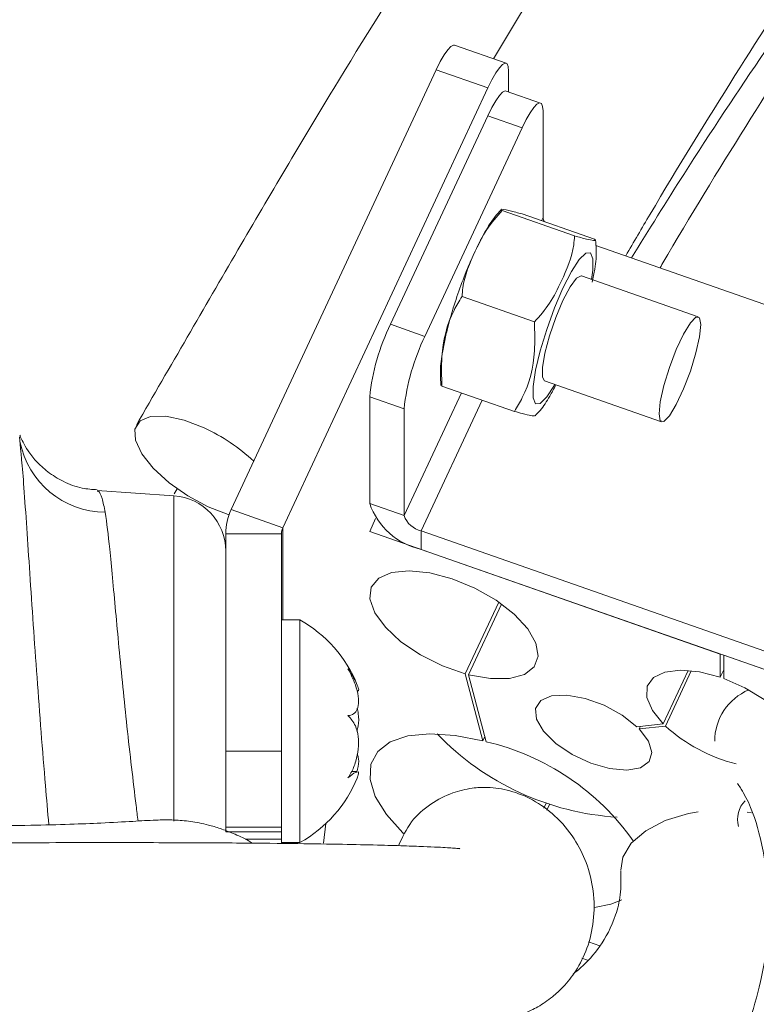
# Model space of a CAD drawing. Header units: millimetres. Extents: x 0 to 8410, y 0 to 5940.
# Tile 107 of 256: x 3598 to 3637, y 1633 to 1686. Entities that reach past the tile are written whole.
import ezdxf

# ---------------------------------------------------------------- set-up
doc = ezdxf.new("R2010")
doc.units = ezdxf.units.MM
doc.header["$LTSCALE"] = 10
doc.styles.add('SLDTEXTSTYLE0', font='TXT', dxfattribs={"width": 0.605})
doc.dimstyles.new('SLDDIMSTYLE0', dxfattribs={"dimtxt": 50, "dimasz": 50, "dimexe": 0, "dimexo": 0.0625, "dimgap": 12.5, "dimtad": 1, "dimtoh": 1, "dimdec": 1, "dimrnd": 1e-09, "dimzin": 12, "dimdsep": 46, "dimtxsty": 'SLDTEXTSTYLE0', "dimsah": 1, "dimcen": 0.09, "dimadec": 0, "dimazin": 0, "dimtfac": 1, "dimtofl": 0, "dimtmove": 0, "dimatfit": 3, "dimfxl": 1, "dimfrac": 2, "dimtolj": 1, "dimtzin": 12, "dimarcsym": 0})
doc.dimstyles.new('SLDDIMSTYLE2', dxfattribs={"dimtxt": 50, "dimasz": 50, "dimexe": 0, "dimexo": 0.0625, "dimgap": 12.5, "dimtad": 1, "dimtoh": 1, "dimdec": 1, "dimrnd": 1e-09, "dimzin": 12, "dimdsep": 46, "dimtxsty": 'SLDTEXTSTYLE0', "dimsah": 1, "dimcen": 0.09, "dimadec": 0, "dimazin": 0, "dimtfac": 1, "dimtofl": 0, "dimtmove": 0, "dimatfit": 3, "dimfxl": 1, "dimfrac": 2, "dimtolj": 1, "dimtzin": 12, "dimarcsym": 0})

# ---------------------------------------------------------------- blocks, each defined once
blk = doc.blocks.new('*D23')
at = {"color": 7, "linetype": 'Continuous', "lineweight": 0}
for p, q in [((3671.804, 2078.392), (3671.804, 1024.658)), ((3434.804, 1247.598), (3434.804, 1024.658)), ((3434.804, 1039.658), (3671.804, 1039.658)), ((3671.804, 1039.658), (4144.452, 1039.658))]:
    blk.add_line(p, q, dxfattribs=at)
for points in [[(3434.804, 1039.658), (3484.804, 1032.158), (3484.804, 1047.158)], [(3671.804, 1039.658), (3621.804, 1047.158), (3621.804, 1032.158)]]:
    blk.add_solid(points, dxfattribs=at)
at = {"color": 7, "linetype": 'Continuous', "lineweight": 0, "char_height": 50, "attachment_point": 1, "style": 'SLDTEXTSTYLE0'}
for s, insert in [(' (2x M8)', (3876.765, 1104.111)), ('237', (3762.189, 1104.111))]:
    blk.add_mtext(s, dxfattribs=dict(at, insert=insert))
blk = doc.blocks.new('*D24')
at = {"color": 7, "linetype": 'Continuous', "lineweight": 0}
for p, q in [((3691.804, 2378.392), (3691.804, 1122.077)), ((3671.804, 2078.392), (3671.804, 1122.077)), ((3671.804, 1137.077), (3571.804, 1137.077)), ((3671.804, 1137.077), (3691.804, 1137.077)), ((3691.804, 1137.077), (4112.049, 1137.077))]:
    blk.add_line(p, q, dxfattribs=at)
for points in [[(3671.804, 1137.077), (3621.804, 1144.577), (3621.804, 1129.577)], [(3691.804, 1137.077), (3741.804, 1129.577), (3741.804, 1144.577)]]:
    blk.add_solid(points, dxfattribs=at)
at = {"color": 7, "linetype": 'Continuous', "lineweight": 0, "char_height": 50, "attachment_point": 1, "style": 'SLDTEXTSTYLE0'}
for s, insert in [(' (2x M8)', (3844.362, 1201.53)), ('20', (3767.978, 1201.53))]:
    blk.add_mtext(s, dxfattribs=dict(at, insert=insert))
blk = doc.blocks.new('*D25')
at = {"color": 7, "linetype": 'Continuous', "lineweight": 0}
for p, q in [((3699.804, 2693.392), (3699.804, 1221.932)), ((3671.804, 2078.392), (3671.804, 1221.932)), ((3671.804, 1236.932), (3571.804, 1236.932)), ((3671.804, 1236.932), (3699.804, 1236.932)), ((3699.804, 1236.932), (4112.049, 1236.932))]:
    blk.add_line(p, q, dxfattribs=at)
for points in [[(3671.804, 1236.932), (3621.804, 1244.432), (3621.804, 1229.432)], [(3699.804, 1236.932), (3749.804, 1229.432), (3749.804, 1244.432)]]:
    blk.add_solid(points, dxfattribs=at)
at = {"color": 7, "linetype": 'Continuous', "lineweight": 0, "char_height": 50, "attachment_point": 1, "style": 'SLDTEXTSTYLE0'}
for s, insert in [(' (2x M8)', (3844.362, 1301.385)), ('28', (3767.978, 1301.385))]:
    blk.add_mtext(s, dxfattribs=dict(at, insert=insert))

msp = doc.modelspace()

# ---------------------------------------------------------------- linework, layer by layer
at = {"color": 7, "linetype": 'Continuous', "lineweight": 0}
for p, q in [((3623.926188, 1683.300928), (3621.144633, 1684.274182)), ((3620.15384, 1682.942495), (3609.09545, 1659.23895)), ((3624.059211, 1681.754366), (3624.059211, 1682.878152)), ((3622.935395, 1681.969241), (3611.877005, 1658.265695)), ((3625.780563, 1681.152061), (3623.926188, 1681.800917)), ((3625.913586, 1680.729315), (3625.913586, 1674.979314)), ((3622.935395, 1680.46926), (3617.690902, 1669.227734)), ((3624.78977, 1679.820404), (3619.545277, 1668.578908)), ((3627.611052, 1673.991308), (3623.70814, 1675.35694)), ((3628.692444, 1673.809275), (3624.789532, 1675.174907)), ((3628.765504, 1673.48142), (3653.729107, 1664.746747)), ((3634.284522, 1669.638291), (3627.979662, 1671.844349)), ((3625.448253, 1669.355408), (3621.54534, 1670.72101)), ((3620.463948, 1665.903047), (3620.46225, 1665.930823)), ((3624.36686, 1664.537445), (3620.463948, 1665.903047)), ((3625.998091, 1666.181013), (3632.302936, 1663.974956)), ((3616.567086, 1665.318832), (3616.567086, 1659.568832)), ((3618.421446, 1664.670006), (3618.421446, 1658.920005)), ((3597.76329, 1662.359059), (3597.685646, 1663.163362)), ((3606.185894, 1660.367534), (3606.023784, 1660.09073)), ((3606.013458, 1659.989909), (3601.874779, 1660.279319)), ((3608.804177, 1657.941267), (3608.804177, 1646.23259)), ((3611.804183, 1657.941267), (3611.804183, 1646.23259)), ((3635.471206, 1651.454345), (3616.567086, 1658.068851)), ((3619.348641, 1658.095584), (3646.236967, 1648.687437)), ((3619.348641, 1657.095596), (3646.236967, 1647.68745)), ((3621.719893, 1650.388047), (3623.525824, 1654.259011)), ((3621.903117, 1650.33938), (3623.680826, 1654.149905)), ((3612.804185, 1653.294757), (3611.804183, 1653.294757)), ((3612.804185, 1641.294763), (3612.804185, 1653.294757)), ((3635.471206, 1651.454345), (3635.471206, 1650.20378)), ((3635.656636, 1651.389465), (3635.656636, 1650.1389)), ((3647.164147, 1647.363022), (3635.656636, 1651.389465)), ((3621.719893, 1650.388047), (3622.669544, 1646.778241)), ((3621.903117, 1650.33938), (3622.852768, 1646.729574)), ((3632.394235, 1647.695974), (3633.738812, 1650.578067)), ((3632.514219, 1647.577748), (3633.906509, 1650.562093)), ((3635.656636, 1650.601253), (3635.471206, 1650.20378)), ((3632.394235, 1647.695974), (3630.978521, 1647.543445)), ((3632.514219, 1647.577748), (3631.098505, 1647.42519)), ((3631.162937, 1647.563294), (3631.098505, 1647.42519)), ((3622.778516, 1647.011802), (3622.669544, 1646.778241)), ((3608.804177, 1646.23259), (3608.804177, 1642.134503)), ((3611.804183, 1646.23259), (3611.804183, 1642.134503)), ((3615.893688, 1645.122126), (3615.587737, 1645.122126)), ((3625.955086, 1643.159971), (3626.075487, 1643.418059)), ((3626.116942, 1643.044546), (3626.258757, 1643.34853)), ((3636.920403, 1642.940477), (3637.153621, 1642.897383)), ((3614.206161, 1642.319963), (3614.075344, 1641.261235)), ((3608.804177, 1642.134503), (3608.804177, 1641.884521)), ((3611.804183, 1642.134503), (3611.804183, 1641.884521)), ((3611.804183, 1641.884521), (3611.804183, 1641.482577)), ((3609.849926, 1641.482577), (3611.804183, 1641.482577)), ((3611.804183, 1641.294763), (3611.804183, 1641.473904)), ((3611.804183, 1641.294763), (3612.804185, 1641.294763)), ((3611.804183, 1641.294763), (3611.804183, 1641.250298)), ((3628.357928, 1635.943279), (3628.980737, 1635.725335)), ((3628.307204, 1634.961024), (3628.011997, 1635.064319))]:
    msp.add_line(p, q, dxfattribs=at)
at = {"color": 8, "linetype": 'Continuous', "lineweight": 0}
for p, q in [((3622.935395, 1681.969241), (3620.15384, 1682.942495)), ((3624.78977, 1679.820404), (3622.935395, 1680.46926)), ((3625.913586, 1674.979314), (3625.834297, 1674.809352)), ((3617.690902, 1669.227734), (3619.545277, 1668.578908)), ((3618.421446, 1664.670006), (3616.567086, 1665.318832)), ((3621.508713, 1665.537492), (3618.421446, 1658.920005)), ((3622.636418, 1665.142909), (3619.348641, 1658.095584)), ((3606.013458, 1647.294775), (3606.013458, 1659.989909)), ((3616.567086, 1659.568832), (3618.421446, 1658.920005)), ((3611.877005, 1658.265695), (3609.09545, 1659.23895)), ((3611.877005, 1658.265695), (3611.877005, 1653.294757)), ((3616.567086, 1658.068851), (3616.888117, 1658.756957)), ((3611.804183, 1657.941267), (3608.804177, 1657.941267)), ((3619.348641, 1658.095584), (3619.348641, 1657.095596)), ((3606.013458, 1642.45306), (3606.013458, 1647.294775)), ((3611.804183, 1646.23259), (3608.804177, 1646.23259)), ((3611.804183, 1642.134503), (3608.804177, 1642.134503)), ((3611.804183, 1641.884521), (3608.804177, 1641.884521))]:
    msp.add_line(p, q, dxfattribs=at)
at = {"color": 7, "linetype": 'Continuous', "lineweight": 0, "flags": 128}
for points in [[(3621.144633, 1684.274182), (3621.088262, 1684.278772), (3620.948504, 1684.206501), (3620.778214, 1684.028015), (3620.583918, 1683.750168), (3620.373096, 1683.383629), (3620.15384, 1682.942495)], [(3624.059211, 1682.878152), (3624.037619, 1683.124498), (3623.973678, 1683.268801), (3623.869817, 1683.305517), (3623.730059, 1683.233246), (3623.559754, 1683.05476), (3623.365458, 1682.776913), (3623.154651, 1682.410375), (3622.935395, 1681.969241)], [(3622.935395, 1680.46926), (3623.154651, 1680.910364), (3623.365458, 1681.276903), (3623.559754, 1681.55475), (3623.730059, 1681.733266), (3623.869817, 1681.805536), (3623.926188, 1681.800917)], [(3625.913586, 1680.729315), (3625.891994, 1680.975661), (3625.828038, 1681.119964), (3625.724192, 1681.15668), (3625.584419, 1681.08441), (3625.414129, 1680.905923), (3625.219833, 1680.628076), (3625.009011, 1680.261538), (3624.78977, 1679.820404)], [(3627.979662, 1671.844349), (3627.962138, 1671.848849), (3627.711247, 1671.710149), (3627.373244, 1671.246097), (3626.988869, 1670.512691), (3626.604508, 1669.598326), (3626.266505, 1668.61333), (3626.015614, 1667.676524), (3625.88213, 1666.900859), (3625.88213, 1666.379914), (3625.998091, 1666.181013)], [(3634.417545, 1669.215515), (3634.349774, 1669.583276), (3634.154629, 1669.616118), (3633.855637, 1669.310108), (3633.488874, 1668.702141), (3633.098583, 1667.86553), (3632.731821, 1666.901216), (3632.432829, 1665.925488), (3632.237684, 1665.056035), (3632.169913, 1664.397732), (3632.237684, 1664.029971), (3632.432829, 1663.997129), (3632.731821, 1664.303139), (3633.098583, 1664.911106), (3633.488874, 1665.747717), (3633.855637, 1666.712031), (3634.154629, 1667.687759), (3634.349774, 1668.557212), (3634.417545, 1669.215515)], [(3608.98092, 1658.959612), (3608.942415, 1658.971146), (3607.856106, 1659.387842), (3606.761347, 1659.976915), (3605.746831, 1660.690591), (3604.894738, 1661.471084), (3604.274105, 1662.255183), (3603.935208, 1662.97932), (3603.90551, 1663.584843), (3604.18741, 1664.022729), (3604.758065, 1664.257452), (3605.571266, 1664.270029), (3606.561105, 1664.059445), (3607.647415, 1663.642749), (3607.647415, 1663.642749)], [(3621.903117, 1650.33938), (3623.07338, 1650.13282), (3624.099921, 1650.138334), (3624.907594, 1650.355473), (3625.437256, 1650.768355), (3625.650148, 1651.346758), (3625.530671, 1652.048335), (3625.08757, 1652.821735), (3624.353285, 1653.610304), (3623.381581, 1654.356346), (3622.243594, 1655.005202), (3621.022638, 1655.509398), (3619.808103, 1655.832038), (3618.688892, 1655.949459), (3617.74696, 1655.853078), (3617.051255, 1655.549988), (3616.652723, 1655.062333), (3616.580527, 1654.425815), (3616.839956, 1653.687075), (3617.412027, 1652.900145), (3618.254851, 1652.122691), (3619.306709, 1651.411578), (3620.490621, 1650.818899), (3621.719893, 1650.388047)], [(3635.471206, 1650.20378), (3634.353023, 1650.496468), (3633.32824, 1650.594399), (3632.475894, 1650.490061), (3631.861757, 1650.191501), (3631.533172, 1649.721727), (3631.515499, 1649.116978), (3631.81008, 1648.423895), (3632.394235, 1647.695974)], [(3639.619257, 1646.313295), (3639.607708, 1646.847919), (3639.296066, 1647.554502), (3638.687323, 1648.294315), (3637.82994, 1649.008438), (3636.792179, 1649.640069), (3635.656636, 1650.1389)], [(3630.978521, 1647.543445), (3630.175139, 1648.170516), (3629.208054, 1648.697064), (3628.180127, 1649.067089), (3627.200674, 1649.241224), (3626.373883, 1649.200991), (3625.787716, 1648.950592), (3625.50449, 1648.51673), (3625.554334, 1647.945509), (3625.931959, 1647.297696), (3626.597192, 1646.642193), (3627.479281, 1646.04874), (3628.484409, 1645.580456), (3629.505645, 1645.287141), (3630.43439, 1645.19997), (3631.171848, 1645.328239), (3631.639581, 1645.658329), (3631.787832, 1646.155074), (3631.600853, 1646.765694), (3631.098505, 1647.42519)], [(3622.669544, 1646.778241), (3621.180545, 1647.074029), (3619.812395, 1647.164002), (3618.626099, 1647.044108), (3617.674496, 1646.719709), (3617.000039, 1646.205262), (3616.63277, 1645.523653), (3616.589065, 1644.70534), (3616.870891, 1643.786744), (3617.465656, 1642.80884), (3618.346866, 1641.815201), (3618.393626, 1641.769901)], [(3630.111601, 1639.80256), (3630.210693, 1640.513554), (3630.665671, 1641.264752), (3631.449189, 1641.93745), (3632.503103, 1642.481759), (3633.749272, 1642.857328), (3634.278263, 1642.953143)], [(3628.683786, 1637.791828), (3629.560571, 1637.970969), (3630.15766, 1638.217792)]]:
    msp.add_lwpolyline(points, dxfattribs=at)
at = {"color": 8, "linetype": 'Continuous', "lineweight": 0, "flags": 128}
for points in [[(3626.988869, 1671.17773), (3627.445872, 1672.069594), (3627.865847, 1672.713831), (3628.214772, 1673.058197), (3628.464382, 1673.074827), (3628.594454, 1672.762349), (3628.594454, 1672.146097), (3628.531705, 1671.6512)], [(3626.550119, 1665.987864), (3626.53188, 1665.955737), (3626.111906, 1665.31153), (3625.76298, 1664.967165), (3625.513371, 1664.950535), (3625.383298, 1665.263012), (3625.383298, 1665.879235), (3625.513371, 1666.749343), (3625.76298, 1667.802796), (3626.111906, 1668.954268), (3626.53188, 1670.110479), (3626.988869, 1671.17773)]]:
    msp.add_lwpolyline(points, dxfattribs=at)
at = {"color": 7, "linetype": 'Continuous', "lineweight": 0}
for centre, radius, start, end in [((3626.382811, 1675.012658), 0.470408, 184.064635, 213.1910145), ((3628.153181, 1664.103812), 11.64963, 153.9066022, 174.0133397), ((3630.007507, 1663.454955), 11.649599, 153.9063636, 174.0131748), ((3603.450676, 1654.499904), 10.060031, 46.9706926, 65.343982), ((3605.804182, 1656.997219), 3, 0, 86), ((3620.15908, 1660.807839), 3.799679, 199.0311565, 257.6846969), ((3611.868783, 1657.934927), 3.064613, 154.8170718, 179.8814711), ((3619.618811, 1659.333034), 1.2666, 199.0317773, 257.6840002), ((3612.569937, 1657.939771), 0.765756, 154.8098077, 179.8880448), ((3609.4052, 1647.175376), 7, 21.908494, 60.9502528), ((3638.158611, 1646.768201), 2.988661, 112.6923265, 180.2508778), ((3630.828728, 1657.379551), 14.741198, 223.8941895, 266.4529173), ((3638.438846, 1654.093052), 8.80627, 227.7184963, 256.071702), ((3619.796057, 1633.638519), 13.443184, 35.2081984, 76.8571286), ((3609.4052, 1647.414154), 7, 299.0497472, 338.1636416), ((3637.769429, 1642.564632), 1.368721, 134.0316389, 196.7758623)]:
    msp.add_arc(centre, radius, start, end, dxfattribs=at)
at = {"color": 8, "linetype": 'Continuous', "lineweight": 0}
msp.add_arc((3602.327188, 1663.801864), 4.701389, 190.8085526, 269.753638, dxfattribs=at)
at = {"color": 7, "linetype": 'Continuous', "lineweight": 0}
for points, knots in [([(3692.144762, 2015.052781), (3692.879847, 2012.626146), (3694.378591, 2007.678545), (3696.553851, 2000.125474), (3698.501635, 1992.620618), (3700.067044, 1985.576345), (3701.299368, 1979.288817), (3702.354032, 1973.364191), (3703.344374, 1967.3039), (3704.270914, 1961.062405), (3705.11703, 1954.761225), (3705.869985, 1948.548398), (3706.547689, 1942.298735), (3707.085998, 1936.704051), (3707.491635, 1932.009119), (3707.788197, 1928.264116), (3708.061436, 1924.517112), (3708.355496, 1920.076868), (3708.670435, 1914.590713), (3708.956884, 1908.434069), (3709.175568, 1902.19334), (3709.317562, 1896.237299), (3709.39123, 1890.596164), (3709.406114, 1885.004535), (3709.362394, 1879.588789), (3709.266052, 1874.48392), (3709.141182, 1870.095282), (3708.999749, 1866.249658), (3708.824142, 1862.291106), (3708.571412, 1857.546246), (3708.194831, 1851.779839), (3707.680849, 1845.363328), (3707.036782, 1838.694275), (3706.261495, 1831.924332), (3705.252468, 1824.399547), (3704.015297, 1816.536366), (3702.590001, 1808.766088), (3701.210651, 1802.126526), (3699.871278, 1796.311151), (3698.503472, 1790.896651), (3696.851004, 1784.902201), (3694.73297, 1777.952656), (3691.976203, 1769.872154), (3688.798679, 1761.436548), (3685.408138, 1753.388306), (3682.325945, 1746.888552), (3679.67566, 1741.803892), (3677.442603, 1737.818599), (3675.287092, 1734.217091), (3673.081824, 1730.746485), (3670.621429, 1727.094731), (3667.709316, 1722.994842), (3664.566315, 1718.756856), (3661.240181, 1714.376896), (3657.785907, 1709.863393), (3653.954044, 1704.815333), (3649.734236, 1699.108678), (3645.484792, 1693.099436), (3641.239455, 1686.807253), (3637.036785, 1680.249415), (3633.996668, 1675.30586), (3632.362032, 1672.509678), (3632.222902, 1672.271684)], [0, 0, 0, 0, 0.019019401, 0.038778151, 0.058952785, 0.077166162, 0.092897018, 0.107014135, 0.122311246, 0.138969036, 0.154359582, 0.170022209, 0.185940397, 0.201544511, 0.212210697, 0.221312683, 0.229741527, 0.240407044, 0.254712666, 0.270986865, 0.286667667, 0.301582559, 0.315704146, 0.329012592, 0.343553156, 0.356356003, 0.36734008, 0.376514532, 0.385251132, 0.397101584, 0.412215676, 0.428683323, 0.445506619, 0.462634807, 0.480009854, 0.502766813, 0.522782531, 0.539893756, 0.554381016, 0.568440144, 0.582888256, 0.602632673, 0.625425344, 0.651033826, 0.676379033, 0.699518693, 0.714946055, 0.729564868, 0.743423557, 0.756703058, 0.771881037, 0.789898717, 0.810922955, 0.829606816, 0.850291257, 0.873024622, 0.897850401, 0.924823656, 0.947583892, 0.971804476, 0.997600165, 1, 1, 1, 1]), ([(3687.059205, 2012.998089), (3687.636936, 2011.223363), (3688.817863, 2007.595682), (3690.574174, 2002.000638), (3692.256333, 1996.207897), (3693.707528, 1990.549183), (3694.826467, 1985.426036), (3695.629825, 1981.198031), (3696.251178, 1977.531962), (3696.798916, 1973.938857), (3697.346227, 1969.866608), (3697.883143, 1965.212225), (3698.408556, 1959.736706), (3698.863778, 1953.697638), (3699.217758, 1947.342216), (3699.455854, 1941.227187), (3699.588082, 1935.902955), (3699.652738, 1931.485574), (3699.679801, 1927.896488), (3699.685649, 1924.234491), (3699.665562, 1919.855416), (3699.598574, 1914.484297), (3699.468136, 1908.496155), (3699.279538, 1902.450459), (3699.048616, 1896.67546), (3698.784461, 1891.192638), (3698.480399, 1885.743261), (3698.145403, 1880.458524), (3697.793228, 1875.478486), (3697.464599, 1871.204187), (3697.157031, 1867.46695), (3696.821524, 1863.623614), (3696.391252, 1859.01321), (3695.820589, 1853.401464), (3695.119569, 1847.157851), (3694.313377, 1840.678291), (3693.408358, 1834.117831), (3692.294928, 1826.843802), (3690.991909, 1819.253548), (3689.53997, 1811.75849), (3688.160753, 1805.356325), (3686.832848, 1799.74421), (3685.477889, 1794.50398), (3683.961932, 1789.109625), (3682.182908, 1783.299849), (3680.068676, 1776.970646), (3677.664454, 1770.288266), (3675.128261, 1763.749436), (3672.567447, 1757.772363), (3670.195306, 1752.773372), (3668.007655, 1748.567049), (3665.99991, 1744.995894), (3664.027973, 1741.724882), (3661.943267, 1738.478907), (3659.539492, 1734.953957), (3656.643353, 1730.918754), (3653.492858, 1726.696465), (3650.142179, 1722.289302), (3646.651795, 1717.714559), (3642.774883, 1712.575645), (3638.511669, 1706.763024), (3634.232174, 1700.6731), (3629.965257, 1694.298604), (3626.380207, 1688.736156), (3624.107785, 1684.9735), (3623.24218, 1683.54024)], [0, 0, 0, 0, 0.014438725, 0.029513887, 0.045363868, 0.061099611, 0.074704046, 0.085937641, 0.094408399, 0.10348908, 0.114074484, 0.126224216, 0.139780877, 0.15670182, 0.173186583, 0.189172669, 0.204213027, 0.214551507, 0.22349787, 0.232103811, 0.243011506, 0.257548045, 0.273888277, 0.289625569, 0.304639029, 0.318900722, 0.332389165, 0.347170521, 0.360175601, 0.37132014, 0.380614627, 0.389444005, 0.401457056, 0.416818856, 0.43357822, 0.450661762, 0.468013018, 0.485567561, 0.508514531, 0.528689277, 0.545927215, 0.560524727, 0.574752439, 0.589453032, 0.605989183, 0.624624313, 0.645168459, 0.666854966, 0.687026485, 0.705789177, 0.720939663, 0.735312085, 0.748927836, 0.762335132, 0.778120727, 0.796765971, 0.818457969, 0.837709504, 0.859017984, 0.882451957, 0.90807694, 0.935961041, 0.959511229, 0.984577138, 1, 1, 1, 1]), ([(3630.370553, 1672.919825), (3630.807756, 1673.668305), (3632.772609, 1677.032088), (3636.153786, 1682.519433), (3640.389967, 1689.088915), (3644.290117, 1694.839606), (3648.060012, 1700.175118), (3651.681602, 1705.105377), (3655.125648, 1709.666604), (3658.181634, 1713.663913), (3661.485317, 1717.984471), (3665.145971, 1722.835587), (3669.228646, 1728.495693), (3673.213907, 1734.495106), (3676.778272, 1740.536945), (3679.956272, 1746.550065), (3682.783589, 1752.445444), (3685.577965, 1758.854493), (3688.363989, 1765.862726), (3691.152245, 1773.481792), (3693.320861, 1780.020573), (3694.837264, 1785.012062), (3695.721432, 1788.072534), (3696.42861, 1790.62837), (3696.975144, 1792.674019), (3697.454471, 1794.518527), (3697.969981, 1796.557052), (3698.638369, 1799.297016), (3699.473279, 1802.889817), (3700.453451, 1807.376229), (3701.473656, 1812.396242), (3702.452925, 1817.598339), (3703.556821, 1823.918838), (3704.691429, 1831.112353), (3705.798716, 1839.076319), (3706.732655, 1846.623447), (3707.553115, 1854.046929), (3708.277384, 1861.454091), (3708.833815, 1867.765186), (3709.120454, 1871.583294), (3709.224145, 1872.964487)], [0, 0, 0, 0, 0.01174695, 0.052792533, 0.090826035, 0.126051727, 0.158607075, 0.193672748, 0.225272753, 0.253506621, 0.278474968, 0.317609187, 0.356825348, 0.396388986, 0.436138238, 0.466631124, 0.497548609, 0.529214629, 0.562136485, 0.596866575, 0.632847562, 0.647927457, 0.660928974, 0.671699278, 0.68010974, 0.686536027, 0.694694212, 0.705466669, 0.720467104, 0.73893263, 0.760338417, 0.78144604, 0.80174274, 0.836278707, 0.86739907, 0.896430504, 0.925701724, 0.955124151, 0.98376626, 1, 1, 1, 1]), ([(3696.887355, 1864.410445), (3696.70156, 1863.358578), (3696.282697, 1860.987206), (3695.404973, 1856.166523), (3694.217421, 1849.878688), (3692.727199, 1842.380099), (3691.140164, 1834.79295), (3689.396267, 1826.875967), (3687.55536, 1819.00101), (3685.693142, 1811.544801), (3683.986686, 1805.137243), (3682.389498, 1799.495029), (3680.80408, 1794.2256), (3679.073691, 1788.823716), (3677.076258, 1783.019176), (3674.716763, 1776.701944), (3671.983726, 1770.018112), (3669.024095, 1763.470663), (3666.004844, 1757.459292), (3663.142609, 1752.279345), (3660.459308, 1747.791851), (3657.951373, 1743.852955), (3655.527248, 1740.229199), (3653.202288, 1736.883976), (3650.808073, 1733.535252), (3648.219908, 1729.993655), (3645.243484, 1725.986605), (3641.856558, 1721.465308), (3638.037552, 1716.359388), (3633.765688, 1710.57123), (3629.025731, 1703.977647), (3624.212049, 1697.000282), (3619.36197, 1689.613986), (3614.526947, 1681.831586), (3609.363436, 1673.095998), (3605.815663, 1666.956593), (3603.991609, 1663.800076)], [0, 0, 0, 0, 0.012124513, 0.027333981, 0.055681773, 0.084929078, 0.114480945, 0.144215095, 0.177720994, 0.207314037, 0.232776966, 0.254487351, 0.275573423, 0.297238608, 0.321507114, 0.348945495, 0.37925958, 0.411821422, 0.44265428, 0.471417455, 0.496891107, 0.520968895, 0.54369314, 0.566161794, 0.586873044, 0.610755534, 0.637947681, 0.668584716, 0.702795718, 0.740704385, 0.782437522, 0.828132, 0.866948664, 0.908526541, 0.952969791, 1, 1, 1, 1]), ([(3286.57199, 1815.904692), (3286.384499, 1815.859021), (3285.36972, 1815.611834), (3283.532311, 1815.072172), (3280.60922, 1814.175861), (3276.918491, 1812.914371), (3272.234349, 1811.105868), (3267.007269, 1808.784435), (3261.568304, 1805.989111), (3256.503566, 1802.913953), (3251.86686, 1799.600622), (3247.714206, 1796.107349), (3244.010206, 1792.332337), (3240.973078, 1788.584573), (3238.682107, 1785.200557), (3237.124785, 1782.483291), (3236.072686, 1780.399895), (3235.236292, 1778.579652), (3234.373283, 1776.501076), (3233.404578, 1773.821747), (3232.406624, 1770.487009), (3231.504997, 1766.578717), (3230.718672, 1761.716511), (3230.229017, 1756.204303), (3230.117392, 1750.298255), (3230.372573, 1744.763322), (3230.910932, 1739.680857), (3231.600155, 1735.180366), (3232.253368, 1731.547537), (3232.781884, 1728.799062), (3233.188564, 1726.743124), (3233.596648, 1724.707097), (3234.085079, 1722.292491), (3234.721461, 1719.177469), (3235.627754, 1714.769321), (3236.761189, 1709.250732), (3238.018331, 1702.975366), (3239.182654, 1696.949937), (3240.241748, 1691.397176), (3241.210973, 1686.313448), (3242.124251, 1681.557953), (3243.021654, 1676.972405), (3243.874436, 1672.806717), (3244.718331, 1668.927705), (3245.594728, 1665.176677), (3246.638251, 1661.133685), (3247.873651, 1656.870054), (3249.241131, 1652.711464), (3250.573613, 1649.153488), (3251.73439, 1646.382498), (3252.690281, 1644.296214), (3253.644367, 1642.371863), (3254.759328, 1640.299495), (3256.196409, 1637.889659), (3257.889704, 1635.384301), (3260.107601, 1632.518929), (3262.722603, 1629.76466), (3265.359578, 1627.744864), (3267.576862, 1626.49517), (3269.539579, 1625.642897), (3271.888864, 1624.941974), (3274.299104, 1624.527182), (3276.421787, 1624.352507), (3278.170747, 1624.306222), (3279.763143, 1624.325641), (3281.498375, 1624.399706), (3283.537432, 1624.539929), (3285.993606, 1624.758194), (3288.598598, 1625.001197), (3291.54507, 1625.259293), (3294.843126, 1625.537028), (3298.832525, 1625.860649), (3303.189355, 1626.204668), (3307.796415, 1626.562528), (3312.176873, 1626.900582), (3316.391821, 1627.227751), (3320.495795, 1627.550263), (3324.714165, 1627.887084), (3328.729006, 1628.213209), (3332.526709, 1628.525044), (3336.296281, 1628.833072), (3340.627755, 1629.180854), (3345.793027, 1629.581519), (3351.752268, 1630.015596), (3358.186134, 1630.446822), (3364.768943, 1630.858188), (3371.4238, 1631.246153), (3378.768738, 1631.652229), (3386.666492, 1632.036774), (3394.839441, 1632.27339), (3402.382456, 1632.32707), (3409.192791, 1632.304421), (3415.286778, 1632.263175), (3420.975747, 1632.221051), (3427.424709, 1632.170441), (3435.100961, 1632.111371), (3444.183419, 1632.049154), (3454.042568, 1631.986835), (3464.319693, 1631.922906), (3474.850465, 1631.856772), (3485.459178, 1631.792104), (3496.342275, 1631.72784), (3507.484936, 1631.675376), (3518.85804, 1631.647804), (3530.363571, 1631.655627), (3541.795184, 1631.681491), (3552.886712, 1631.709774), (3563.385248, 1631.726229), (3572.542045, 1631.736816), (3580.512526, 1631.747407), (3587.559717, 1631.763558), (3594.156776, 1631.783597), (3600.208843, 1631.800696), (3605.613683, 1631.806229), (3610.304238, 1631.792509), (3614.21811, 1631.761568), (3617.352884, 1631.718539), (3619.762551, 1631.672075), (3621.533904, 1631.641377), (3622.716016, 1631.640659), (3623.618234, 1631.71889), (3624.412924, 1631.90385), (3625.194864, 1632.200032), (3625.89697, 1632.589578), (3626.510067, 1633.043505), (3627.069901, 1633.56177), (3627.738637, 1634.404896), (3628.343726, 1635.617529), (3628.68462, 1637.078426), (3628.684012, 1638.615558), (3628.318819, 1640.16122), (3627.614614, 1641.572394), (3626.651006, 1642.726328), (3625.447959, 1643.602165), (3624.374802, 1644.042209), (3623.532376, 1644.220404), (3622.828978, 1644.284658), (3621.99873, 1644.243072), (3620.943854, 1643.988925), (3619.818906, 1643.398079), (3618.745994, 1642.474623), (3618.329667, 1641.57938), (3618.120249, 1641.129062)], [0, 0, 0, 0, 0.000756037, 0.004091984, 0.007444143, 0.012639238, 0.019170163, 0.02676814, 0.034586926, 0.04262682, 0.04952256, 0.056542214, 0.063649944, 0.070283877, 0.07578107, 0.080142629, 0.083012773, 0.085314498, 0.088329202, 0.092258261, 0.097091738, 0.102832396, 0.10910517, 0.117931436, 0.126326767, 0.134314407, 0.141915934, 0.149006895, 0.154952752, 0.158734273, 0.16171482, 0.164408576, 0.168081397, 0.172800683, 0.178583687, 0.187912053, 0.197208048, 0.205809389, 0.213665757, 0.220737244, 0.227259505, 0.233689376, 0.240014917, 0.244859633, 0.250232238, 0.256151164, 0.262583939, 0.269427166, 0.275537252, 0.279888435, 0.283454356, 0.286459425, 0.290215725, 0.294931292, 0.300468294, 0.305793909, 0.313989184, 0.320933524, 0.32408065, 0.327955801, 0.332833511, 0.338024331, 0.342139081, 0.345378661, 0.348404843, 0.351493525, 0.355522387, 0.360549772, 0.365924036, 0.370425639, 0.376723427, 0.383514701, 0.391040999, 0.398495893, 0.405893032, 0.411892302, 0.418135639, 0.424642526, 0.430788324, 0.435787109, 0.44108989, 0.446940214, 0.454156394, 0.462726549, 0.471582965, 0.480444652, 0.48931086, 0.49817914, 0.509516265, 0.520348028, 0.530317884, 0.539310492, 0.547202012, 0.554198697, 0.561474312, 0.57217078, 0.583749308, 0.596323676, 0.610037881, 0.623466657, 0.637493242, 0.652162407, 0.667539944, 0.683692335, 0.700602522, 0.718011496, 0.735654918, 0.753307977, 0.770754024, 0.785322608, 0.800305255, 0.815478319, 0.830548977, 0.845137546, 0.858771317, 0.871199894, 0.882461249, 0.892640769, 0.901860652, 0.91018079, 0.917078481, 0.922758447, 0.927485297, 0.931386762, 0.933419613, 0.936694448, 0.941084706, 0.946212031, 0.951824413, 0.957649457, 0.962784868, 0.967229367, 0.972185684, 0.976401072, 0.980023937, 0.981621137, 0.983167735, 0.985372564, 0.988367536, 0.992099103, 0.996025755, 1, 1, 1, 1]), ([(3685.858231, 1754.62319), (3684.690793, 1752.36653), (3682.377412, 1747.894756), (3678.988121, 1742.099052), (3675.879362, 1737.095339), (3673.101253, 1732.853484), (3670.472374, 1728.992519), (3667.951758, 1725.397096), (3665.348763, 1721.758332), (3662.455057, 1717.783181), (3659.120707, 1713.269359), (3655.506062, 1708.417623), (3651.621587, 1703.199075), (3647.472898, 1697.563994), (3642.871691, 1691.182519), (3638.165038, 1684.398724), (3634.046924, 1678.23069), (3631.623345, 1674.325298), (3630.683254, 1672.810421)], [0, 0, 0, 0, 0.065595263, 0.129982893, 0.181044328, 0.229576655, 0.275714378, 0.319524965, 0.36386906, 0.416511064, 0.478088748, 0.548811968, 0.618741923, 0.695952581, 0.780519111, 0.872622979, 0.950591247, 1, 1, 1, 1]), ([(3623.70814, 1675.35694), (3623.41724, 1675.026493), (3622.823283, 1674.351786), (3622.138573, 1672.938929), (3621.613872, 1671.725591), (3621.556291, 1670.88153), (3621.54534, 1670.72101)], [0, 0, 0, 0, 0.244940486, 0.500119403, 0.904934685, 1, 1, 1, 1]), ([(3623.656388, 1675.404236), (3623.546135, 1675.28344), (3623.215525, 1674.921217), (3622.768712, 1674.206791), (3622.405147, 1673.475081), (3622.216772, 1673.095957)], [0, 0, 0, 0, 0.194261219, 0.582519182, 1, 1, 1, 1]), ([(3624.789532, 1675.174907), (3624.555629, 1675.23719), (3623.919718, 1675.406517), (3623.573869, 1675.459454), (3623.681114, 1675.377573), (3623.70814, 1675.35694)], [0, 0, 0, 0, 0.303240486, 0.824416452, 1, 1, 1, 1]), ([(3625.448253, 1669.355408), (3625.73916, 1669.685854), (3626.333131, 1670.360555), (3627.017803, 1671.773422), (3627.542551, 1672.986756), (3627.600107, 1673.830798), (3627.611052, 1673.991308)], [0, 0, 0, 0, 0.244942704, 0.500121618, 0.904938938, 1, 1, 1, 1]), ([(3627.611052, 1673.991308), (3627.844955, 1673.929025), (3628.480865, 1673.759698), (3628.826715, 1673.706761), (3628.71947, 1673.788641), (3628.692444, 1673.809275)], [0, 0, 0, 0, 0.303240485, 0.824416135, 1, 1, 1, 1]), ([(3628.564681, 1671.505556), (3628.612276, 1671.741867), (3628.743052, 1672.391176), (3628.81355, 1673.08559), (3628.757839, 1673.607705), (3628.740783, 1673.767552)], [0, 0, 0, 0, 0.284185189, 0.780850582, 1, 1, 1, 1]), ([(3622.216772, 1673.095957), (3622.130435, 1672.905971), (3621.877612, 1672.349626), (3621.478568, 1671.337494), (3621.063548, 1670.103779), (3620.753427, 1669.024083), (3620.634154, 1668.4239), (3620.586704, 1668.18513)], [0, 0, 0, 0, 0.12492779, 0.365831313, 0.603605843, 0.842303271, 1, 1, 1, 1]), ([(3620.463948, 1665.903047), (3620.445409, 1666.426982), (3620.395006, 1667.851383), (3620.799373, 1669.512343), (3621.395194, 1670.477732), (3621.54534, 1670.72101)], [0, 0, 0, 0, 0.303244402, 0.824418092, 1, 1, 1, 1]), ([(3625.448253, 1669.355408), (3625.466798, 1668.831473), (3625.517215, 1667.407072), (3625.112853, 1665.746106), (3624.517012, 1664.780722), (3624.36686, 1664.537445)], [0, 0, 0, 0, 0.303243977, 0.824417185, 1, 1, 1, 1]), ([(3620.586704, 1668.18513), (3620.557201, 1668.05041), (3620.438458, 1667.508195), (3620.355224, 1666.793098), (3620.390947, 1666.188599), (3620.406296, 1665.928886)], [0, 0, 0, 0, 0.158649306, 0.638525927, 1, 1, 1, 1]), ([(3625.481661, 1664.291248), (3625.574353, 1664.388626), (3625.879411, 1664.709108), (3626.222383, 1665.232741), (3626.49742, 1665.756713), (3626.608099, 1665.967569)], [0, 0, 0, 0, 0.206869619, 0.680829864, 1, 1, 1, 1]), ([(3621.426057, 1640.953049), (3621.431413, 1640.957061), (3621.447691, 1640.969252), (3621.379555, 1640.97279), (3621.281257, 1640.985967), (3621.08967, 1641.000724), (3620.766226, 1641.021844), (3620.233555, 1641.049936), (3619.463234, 1641.083863), (3618.392695, 1641.122707), (3616.950663, 1641.164645), (3615.055124, 1641.206835), (3612.611981, 1641.245052), (3609.506516, 1641.275895), (3605.632213, 1641.294571), (3600.908414, 1641.296883), (3595.242856, 1641.284782), (3588.5907, 1641.265296), (3581.012121, 1641.246912), (3572.996334, 1641.236534), (3564.783237, 1641.226797), (3556.614573, 1641.215091), (3548.30605, 1641.197099), (3539.135047, 1641.173197), (3529.224273, 1641.151447), (3518.731319, 1641.145449), (3508.771702, 1641.167979), (3499.390794, 1641.2084), (3490.574611, 1641.25774), (3482.297121, 1641.307491), (3474.528351, 1641.355127), (3467.238944, 1641.400357), (3458.976621, 1641.451523), (3449.700701, 1641.507639), (3439.115447, 1641.574781), (3428.451551, 1641.658868), (3417.535862, 1641.750346), (3406.592094, 1641.812273), (3395.641203, 1641.756133), (3385.768593, 1641.457087), (3377.110346, 1641.057762), (3369.634249, 1640.665152), (3361.790456, 1640.207366), (3353.66185, 1639.676658), (3345.325567, 1639.071773), (3338.756171, 1638.555361), (3334.24673, 1638.190718), (3331.947847, 1638.00318), (3329.968307, 1637.841049), (3327.971794, 1637.677196), (3325.707864, 1637.491528), (3323.170838, 1637.283801), (3320.390294, 1637.056886), (3317.114513, 1636.79125), (3313.343051, 1636.489529), (3309.060241, 1636.156625), (3304.694909, 1635.835563), (3300.611783, 1635.531488), (3297.252301, 1635.262652), (3294.474211, 1635.019569), (3291.986375, 1634.78089), (3289.508288, 1634.51695), (3287.182881, 1634.237563), (3285.153616, 1633.974954), (3283.297986, 1633.747373), (3281.466105, 1633.556928), (3279.528539, 1633.429605), (3277.714296, 1633.428089), (3276.186917, 1633.556699), (3274.973989, 1633.764818), (3273.872739, 1634.05253), (3272.693728, 1634.487658), (3271.397869, 1635.160444), (3270.165186, 1636.033039), (3269.162167, 1636.901223), (3268.470639, 1637.572479), (3267.916777, 1638.148816), (3267.158156, 1638.984465), (3265.98091, 1640.417093), (3264.464876, 1642.538597), (3262.817206, 1645.213406), (3261.104786, 1648.479633), (3259.279295, 1652.653326), (3257.43348, 1657.840043), (3256.055381, 1662.164695), (3255.432999, 1664.856948), (3255.311962, 1665.380523)], [0, 0, 0, 0, 0.001912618, 0.00581243, 0.009988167, 0.014476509, 0.020843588, 0.027923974, 0.035853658, 0.044794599, 0.054937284, 0.06650313, 0.079747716, 0.094966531, 0.112489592, 0.132429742, 0.154570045, 0.17864688, 0.203866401, 0.229089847, 0.250856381, 0.272148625, 0.292818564, 0.312736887, 0.337943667, 0.361398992, 0.382957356, 0.402758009, 0.420997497, 0.437844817, 0.453445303, 0.467925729, 0.481396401, 0.502400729, 0.522440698, 0.543328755, 0.564906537, 0.586992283, 0.609399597, 0.631987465, 0.645878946, 0.660854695, 0.676788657, 0.693567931, 0.711072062, 0.729079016, 0.735423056, 0.740273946, 0.744098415, 0.748479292, 0.753550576, 0.759296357, 0.765692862, 0.772632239, 0.782079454, 0.792328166, 0.803381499, 0.813864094, 0.822696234, 0.829060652, 0.835679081, 0.842606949, 0.849316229, 0.855160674, 0.860131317, 0.865964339, 0.872637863, 0.879751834, 0.885643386, 0.890619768, 0.895281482, 0.900444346, 0.906610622, 0.913256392, 0.918382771, 0.921752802, 0.923832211, 0.926236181, 0.932414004, 0.940507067, 0.94846916, 0.957898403, 0.968985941, 0.981906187, 0.996481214, 1, 1, 1, 1]), ([(3625.450339, 1664.321378), (3625.455188, 1664.311122), (3625.47914, 1664.260466), (3625.109535, 1664.333076), (3624.516345, 1664.49631), (3624.36686, 1664.537445)], [0, 0, 0, 0, 0.159583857, 0.788214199, 1, 1, 1, 1]), ([(3601.88144, 1660.311952), (3601.6089, 1660.329874), (3600.969956, 1660.371889), (3600.057202, 1660.727197), (3599.216664, 1661.241951), (3598.58014, 1661.830929), (3598.134364, 1662.408626), (3597.860705, 1662.887417), (3597.737054, 1663.170198), (3597.710976, 1663.245799), (3597.705986, 1663.260266)], [0, 0, 0, 0, 0.130108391, 0.305026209, 0.46383966, 0.608333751, 0.737881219, 0.854778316, 0.972208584, 1, 1, 1, 1]), ([(3599.265094, 1642.255828), (3599.204595, 1642.955845), (3599.063724, 1644.585827), (3598.847806, 1647.273738), (3598.626741, 1650.199924), (3598.422743, 1653.094387), (3598.240401, 1655.813616), (3598.074996, 1658.318386), (3597.931986, 1660.344882), (3597.828358, 1661.692241), (3597.773954, 1662.220848), (3597.759734, 1662.359014)], [0, 0, 0, 0, 0.093276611, 0.217193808, 0.344369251, 0.470902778, 0.60097223, 0.726959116, 0.856569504, 0.96251045, 1, 1, 1, 1]), ([(3615.893688, 1649.488822), (3615.913104, 1649.482938), (3615.988593, 1649.460063), (3615.970611, 1649.618563), (3615.83511, 1649.948096), (3615.619716, 1650.325884), (3615.451515, 1650.577906), (3615.396868, 1650.659785)], [0, 0, 0, 0, 0.091909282, 0.357339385, 0.608851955, 0.872920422, 1, 1, 1, 1]), ([(3615.396868, 1650.659785), (3615.544757, 1650.372432), (3615.80099, 1649.87456), (3615.970491, 1649.173677), (3615.976475, 1648.662013), (3615.833447, 1648.314032), (3615.619871, 1648.168303), (3615.451548, 1648.149683), (3615.396868, 1648.143634)], [0, 0, 0, 0, 0.23556806, 0.408147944, 0.581145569, 0.745075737, 0.917187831, 1, 1, 1, 1]), ([(3615.871157, 1647.294775), (3615.899158, 1647.38775), (3615.983757, 1647.668656), (3615.987847, 1648.122702), (3615.914662, 1648.444822), (3615.893524, 1648.53786)], [0, 0, 0, 0, 0.260265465, 0.786342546, 1, 1, 1, 1]), ([(3615.396868, 1648.143634), (3615.544757, 1647.978548), (3615.800993, 1647.692515), (3615.97049, 1647.021828), (3615.976477, 1646.346173), (3615.833445, 1645.658396), (3615.61988, 1645.137421), (3615.451553, 1644.866583), (3615.396868, 1644.778595)], [0, 0, 0, 0, 0.235567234, 0.408149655, 0.581146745, 0.745075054, 0.917180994, 1, 1, 1, 1]), ([(3615.870546, 1645.093933), (3615.89879, 1645.19665), (3615.983653, 1645.505279), (3615.987857, 1645.85039), (3615.914664, 1646.006578), (3615.893524, 1646.05169)], [0, 0, 0, 0, 0.2618622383, 0.7868019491, 1, 1, 1, 1]), ([(3615.396868, 1644.778595), (3615.551081, 1644.909455), (3615.779065, 1645.102915), (3615.865666, 1645.10124), (3615.893688, 1645.100698)], [0, 0, 0, 0, 0.676422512, 1, 1, 1, 1]), ([(3615.946244, 1645.110682), (3615.964953, 1645.075989), (3615.991109, 1645.027486), (3615.916033, 1644.859228), (3615.894656, 1644.811318)], [0, 0, 0, 0, 0.7152575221, 1, 1, 1, 1]), ([(3636.395465, 1644.489929), (3636.502888, 1644.327285), (3637.067307, 1643.472729), (3637.658684, 1641.644397), (3638.100253, 1639.174635), (3638.115333, 1636.498194), (3637.730152, 1633.905778), (3637.012865, 1631.510083), (3635.836191, 1628.854684), (3633.969717, 1626.18992), (3631.531903, 1623.750315), (3629.414973, 1622.173), (3627.744243, 1621.155805), (3626.547896, 1620.537533), (3625.665422, 1620.148157), (3625.078757, 1619.927508), (3624.698025, 1619.809617), (3624.534623, 1619.77027), (3624.384688, 1619.74625), (3624.201382, 1619.741759), (3623.915216, 1619.758584), (3623.430362, 1619.798682), (3622.657044, 1619.857794), (3621.480406, 1619.930289), (3619.769871, 1620.008112), (3617.516405, 1620.075776), (3614.689665, 1620.127197), (3611.266527, 1620.160435), (3607.049696, 1620.172198), (3601.969952, 1620.159513), (3595.975486, 1620.131123), (3589.086092, 1620.097975), (3580.980928, 1620.073233), (3571.70484, 1620.059678), (3561.25069, 1620.043134), (3550.472586, 1620.010099), (3539.676232, 1619.963724), (3529.117572, 1619.926925), (3518.99042, 1619.916929), (3509.404565, 1619.944499), (3500.367172, 1619.994334), (3491.84731, 1620.055454), (3483.81051, 1620.116686), (3476.230643, 1620.175569), (3468.660752, 1620.236382), (3461.127826, 1620.299358), (3453.640412, 1620.365008), (3446.453117, 1620.435077), (3439.293222, 1620.518316), (3431.302695, 1620.633774), (3422.463284, 1620.804952), (3412.837578, 1621.071132), (3403.117737, 1621.480549), (3393.33609, 1621.708117), (3383.465036, 1621.174255), (3373.326533, 1620.151141), (3362.70899, 1619.214302), (3354.294981, 1618.502293), (3348.225724, 1617.966363), (3344.523552, 1617.629759), (3340.862447, 1617.294848), (3337.488063, 1616.990792), (3334.663547, 1616.745623), (3332.292972, 1616.549595), (3330.025849, 1616.372727), (3327.495303, 1616.192524), (3324.605076, 1616.012968), (3321.274205, 1615.845379), (3318.155037, 1615.739825), (3315.301844, 1615.696404), (3312.893256, 1615.70295), (3310.666004, 1615.760923), (3308.859521, 1615.86014), (3307.273829, 1615.990326), (3305.593851, 1616.182786), (3303.71798, 1616.504816), (3302.102881, 1616.911517), (3300.92501, 1617.298818), (3299.986383, 1617.673098), (3299.056358, 1618.116572), (3298.021132, 1618.727057), (3297.067826, 1619.406487), (3296.452888, 1619.951431), (3296.216454, 1620.160952)], [0, 0, 0, 0, 0.001226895, 0.006446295, 0.012854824, 0.019443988, 0.027583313, 0.034514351, 0.041348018, 0.054610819, 0.067673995, 0.082073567, 0.092540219, 0.102453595, 0.111293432, 0.118814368, 0.124786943, 0.13055771, 0.136408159, 0.142706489, 0.150523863, 0.159196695, 0.168916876, 0.179916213, 0.192471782, 0.2069096, 0.221063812, 0.237131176, 0.255335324, 0.27555154, 0.297540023, 0.321030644, 0.345093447, 0.373049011, 0.400367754, 0.426683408, 0.451734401, 0.475344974, 0.497339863, 0.517625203, 0.536343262, 0.553666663, 0.569749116, 0.584715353, 0.598667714, 0.614196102, 0.628524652, 0.641894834, 0.655500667, 0.669562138, 0.687671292, 0.706225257, 0.725053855, 0.744064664, 0.763301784, 0.783476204, 0.805374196, 0.82867508, 0.836716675, 0.844885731, 0.853176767, 0.861392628, 0.868080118, 0.873000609, 0.878382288, 0.884706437, 0.891942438, 0.900533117, 0.911130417, 0.917918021, 0.925306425, 0.932814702, 0.938787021, 0.943186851, 0.949772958, 0.958286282, 0.965773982, 0.971334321, 0.976362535, 0.981465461, 0.987739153, 0.995285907, 1, 1, 1, 1]), ([(3610.237311, 1641.265944), (3610.163786, 1641.31273), (3609.843174, 1641.516745), (3609.216937, 1641.793071), (3608.489248, 1642.070944), (3607.697844, 1642.300489), (3606.856602, 1642.4617), (3605.958843, 1642.528982), (3604.977499, 1642.513054), (3603.758919, 1642.438572), (3602.243285, 1642.351563), (3600.364513, 1642.278606), (3598.233404, 1642.225618), (3595.573505, 1642.191736), (3592.293879, 1642.177807), (3588.337339, 1642.185682), (3583.664317, 1642.22032), (3577.944933, 1642.271423), (3571.084964, 1642.324106), (3562.933515, 1642.346468), (3553.733088, 1642.348845), (3543.514792, 1642.364386), (3532.639093, 1642.430652), (3521.890186, 1642.512676), (3511.602351, 1642.571227), (3502.01628, 1642.581005), (3492.771669, 1642.559164), (3484.056541, 1642.523482), (3476.015306, 1642.492908), (3468.660142, 1642.464452), (3461.166435, 1642.4281), (3453.612286, 1642.377991), (3446.084026, 1642.296898), (3439.444141, 1642.180135), (3433.610596, 1642.028143), (3429.275921, 1641.869018), (3426.598531, 1641.749959), (3425.610619, 1641.698676), (3425.332127, 1641.684219)], [0, 0, 0, 0, 0.002227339, 0.009712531, 0.01653753, 0.023846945, 0.0367202, 0.051453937, 0.068676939, 0.08927479, 0.113849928, 0.133908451, 0.15649461, 0.182055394, 0.211093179, 0.244013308, 0.280471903, 0.319707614, 0.367884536, 0.417451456, 0.467745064, 0.518652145, 0.570037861, 0.620982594, 0.663322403, 0.70361636, 0.741739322, 0.776742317, 0.808199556, 0.836572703, 0.862275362, 0.89440693, 0.922668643, 0.947566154, 0.969482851, 0.988705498, 0.996816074, 1, 1, 1, 1]), ([(3277.189757, 1624.344737), (3277.70567, 1623.642531), (3279.442391, 1621.278692), (3282.119784, 1618.317464), (3284.968031, 1615.153877), (3287.398531, 1612.692947), (3289.751629, 1610.558582), (3292.007132, 1608.81349), (3294.230997, 1607.401684), (3296.307172, 1606.368462), (3298.198246, 1605.651338), (3299.870973, 1605.143786), (3301.561297, 1604.733368), (3303.423609, 1604.398602), (3305.493306, 1604.135913), (3307.906726, 1603.938023), (3310.882321, 1603.822636), (3314.415029, 1603.799503), (3318.059847, 1603.849007), (3321.267127, 1603.950142), (3324.017653, 1604.073839), (3327.060294, 1604.242187), (3330.571619, 1604.479703), (3334.752451, 1604.816263), (3339.436885, 1605.227587), (3345.03827, 1605.741089), (3351.710874, 1606.338172), (3359.104679, 1606.95769), (3366.967306, 1607.637646), (3375.2202, 1608.417899), (3383.270357, 1609.268215), (3391.036554, 1609.772586), (3398.158677, 1609.768114), (3404.734567, 1609.538883), (3410.666468, 1609.283809), (3415.962408, 1609.095124), (3420.905298, 1608.956706), (3426.540013, 1608.828721), (3433.213775, 1608.712584), (3441.047584, 1608.605449), (3449.445108, 1608.512316), (3458.445295, 1608.428547), (3468.876812, 1608.339361), (3480.657058, 1608.245559), (3493.649514, 1608.145779), (3506.988135, 1608.056566), (3519.695516, 1608.017605), (3531.719923, 1608.037554), (3542.847604, 1608.079388), (3553.691902, 1608.123804), (3563.991695, 1608.149105), (3573.561455, 1608.163475), (3582.373015, 1608.177451), (3590.58459, 1608.20533), (3598.181272, 1608.243826), (3605.00941, 1608.275632), (3610.615916, 1608.278406), (3615.063654, 1608.248282), (3618.446239, 1608.196899), (3621.093556, 1608.12532), (3623.081698, 1608.046895), (3624.527488, 1607.983064), (3625.532984, 1607.960806), (3626.304786, 1608.00049), (3627.011099, 1608.113819), (3627.860991, 1608.327814), (3628.928152, 1608.668735), (3630.251778, 1609.174021), (3631.901566, 1609.916232), (3633.819013, 1610.930281), (3636.199014, 1612.41322), (3638.68756, 1614.28378), (3641.19502, 1616.612437), (3643.50297, 1619.234417), (3645.594649, 1622.299905), (3647.132104, 1625.477384), (3648.106275, 1628.234001), (3648.621692, 1630.174228), (3648.934233, 1631.63985), (3649.174062, 1633.022476), (3649.381635, 1634.883454), (3649.446207, 1637.142051), (3649.363842, 1639.40241), (3649.120872, 1640.903903), (3649.018522, 1641.5364)], [0, 0, 0, 0, 0.006489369, 0.021845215, 0.033285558, 0.044632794, 0.055179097, 0.064816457, 0.07253668, 0.080213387, 0.086568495, 0.090861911, 0.096334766, 0.102764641, 0.108347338, 0.114736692, 0.123597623, 0.134401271, 0.143803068, 0.151711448, 0.158106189, 0.16359854, 0.173230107, 0.182289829, 0.191692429, 0.203982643, 0.218050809, 0.232916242, 0.248301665, 0.26429931, 0.280929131, 0.294855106, 0.307758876, 0.319627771, 0.330319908, 0.339673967, 0.348098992, 0.356877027, 0.369901, 0.383848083, 0.398807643, 0.41489443, 0.432253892, 0.455353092, 0.479622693, 0.505215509, 0.532316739, 0.555088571, 0.578512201, 0.6022851, 0.626164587, 0.649870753, 0.673427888, 0.697550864, 0.721851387, 0.745760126, 0.768537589, 0.786032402, 0.802040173, 0.816635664, 0.829942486, 0.842117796, 0.853325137, 0.862274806, 0.870758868, 0.878928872, 0.886846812, 0.894525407, 0.902434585, 0.911838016, 0.921205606, 0.932158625, 0.940432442, 0.949366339, 0.958646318, 0.966527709, 0.972714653, 0.977328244, 0.979171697, 0.982136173, 0.98608781, 0.990829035, 0.996136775, 1, 1, 1, 1]), ([(3608.615484, 1608.271182), (3609.094937, 1608.283263), (3610.053388, 1608.307413), (3610.899804, 1608.350426), (3611.5197, 1608.384659), (3612.174555, 1608.395676), (3612.980887, 1608.37801), (3613.808131, 1608.340925), (3614.858622, 1608.291086), (3616.19457, 1608.239009), (3617.909641, 1608.2093), (3619.978094, 1608.239777), (3622.394787, 1608.388344), (3624.960333, 1608.699099), (3627.357109, 1609.143189), (3629.683223, 1609.717852), (3632.156355, 1610.491314), (3634.999915, 1611.641029), (3637.919548, 1613.181196), (3640.585822, 1614.917853), (3642.754286, 1616.605514), (3644.578547, 1618.263749), (3646.173115, 1619.954519), (3647.724848, 1621.899896), (3649.289619, 1624.245579), (3650.861645, 1627.191127), (3652.12129, 1630.432175), (3652.983481, 1633.866179), (3653.383132, 1637.379804), (3653.357916, 1639.9103), (3653.344672, 1641.23942)], [0, 0, 0, 0, 0.0591027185, 0.1181492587, 0.1722837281, 0.2237416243, 0.2553030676, 0.286526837, 0.3179165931, 0.3559808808, 0.3922918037, 0.4332773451, 0.4766013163, 0.5155207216, 0.5498014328, 0.5761132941, 0.6067294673, 0.6425003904, 0.6791310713, 0.7113515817, 0.7397020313, 0.7613403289, 0.7839816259, 0.8075931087, 0.8335491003, 0.8653050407, 0.9033279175, 0.9323524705, 0.9644687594, 1, 1, 1, 1]), ([(3630.113508, 1639.780924), (3630.117072, 1639.334963), (3630.124237, 1638.438278), (3629.738032, 1636.973178), (3628.98238, 1635.603847), (3628.13963, 1634.703513), (3627.669547, 1634.315335), (3627.531167, 1634.201065)], [0, 0, 0, 0, 0.136809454, 0.275080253, 0.567485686, 0.872678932, 1, 1, 1, 1])]:
    msp.add_open_spline(points, degree=3, knots=knots, dxfattribs=at)
at = {"color": 8, "linetype": 'Continuous', "lineweight": 0}
for points, knots in [([(3601.871471, 1660.231993), (3601.898455, 1660.238664), (3601.977391, 1660.258181), (3602.141532, 1659.906987), (3602.251306, 1659.371874), (3602.306973, 1659.100518)], [0, 0, 0, 0, 0.203825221, 0.596259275, 1, 1, 1, 1]), ([(3602.306973, 1659.100518), (3602.38811, 1658.49916), (3602.51674, 1657.545796), (3602.701327, 1655.590406), (3602.864511, 1653.801565), (3603.048081, 1651.806459), (3603.251824, 1649.710872), (3603.479473, 1647.530036), (3603.721762, 1645.376356), (3603.927089, 1643.653199), (3604.042428, 1642.731272), (3604.076799, 1642.456547)], [0, 0, 0, 0, 0.185666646, 0.294346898, 0.406194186, 0.514578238, 0.626117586, 0.734345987, 0.845698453, 0.954019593, 1, 1, 1, 1])]:
    msp.add_open_spline(points, degree=3, knots=knots, dxfattribs=at)

# ---------------------------------------------------------------- dimensions: what is measured, and where the dimension line sits
at = {"color": 7, "linetype": 'Continuous', "lineweight": 0}
for base, p1, p2, dimstyle, picture, middle in [((3699.804182, 1236.932073), (3671.804182, 2078.391658), (3699.804182, 2693.391658), 'SLDDIMSTYLE2', '*D25', (3932.075828, 1236.932073)), ((3691.804182, 1137.076705), (3671.804182, 2078.391658), (3691.804182, 2378.391658), 'SLDDIMSTYLE2', '*D24', (3932.075828, 1137.076705)), ((3671.804182, 1039.657536), (3434.804182, 1247.59818), (3671.804182, 2078.391658), 'SLDDIMSTYLE0', '*D23', (3945.382829, 1039.657536))]:
    dim = msp.add_linear_dim(base=base, p1=p1, p2=p2, text='<> (2x M8)', dimstyle=dimstyle, dxfattribs=at)
    dim.commit()
    dim.dimension.update_dxf_attribs({"geometry": picture, "text_midpoint": middle, "dimtype": 160})

doc.saveas('drawing.dxf')
